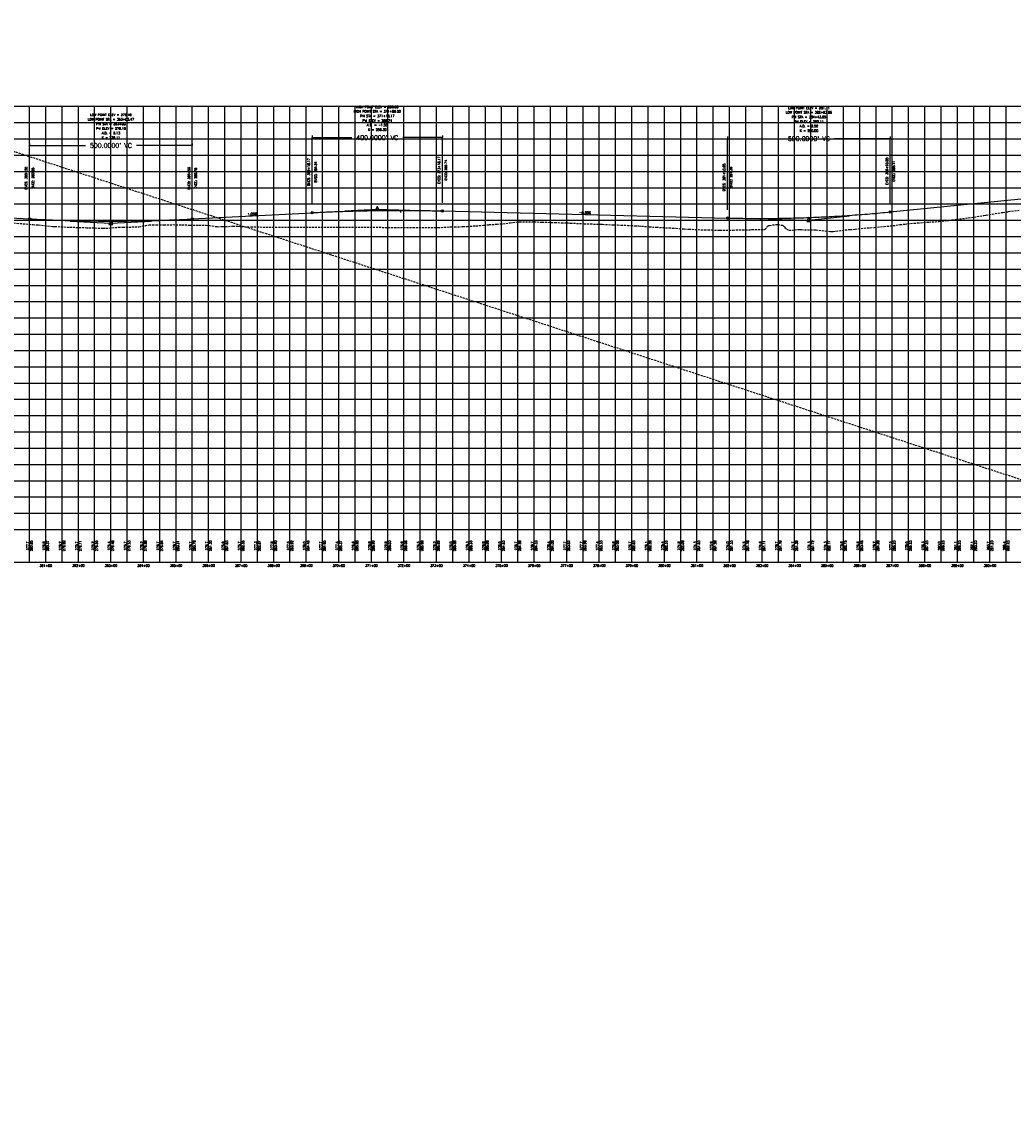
# Model space of a CAD drawing. Extents: x 114466 to 237039, y 16086 to 93345.
# Tile 43 of 81: x 173402 to 176449, y 41393 to 44713. Entities that reach past the tile are written whole.
import ezdxf
from ezdxf.enums import TextEntityAlignment as Align

# ---------------------------------------------------------------- set-up
doc = ezdxf.new("R2010")
doc.units = 0
doc.header["$LTSCALE"] = 50
doc.header["$MEASUREMENT"] = 0
doc.linetypes.add('HIDDEN_050%', pattern=[0.1875, 0.125, -0.0625])
doc.layers.get('0').update_dxf_attribs({"color": 1})
doc.layers.add('_CAB-PROF-TXT', color=31, linetype='HIDDEN_050%', plot=False)
for name, color, linetype in [('STERLING-02-PBASE', 101, 'Continuous'), ('STERLING-02-PEGCT', 101, 'Continuous'), ('STERLING-02-PFGC', 4, 'Continuous'), ('STERLING-02-PFGCT', 3, 'Continuous'), ('STERLING-02-PGRID', 251, 'Continuous')]:
    doc.layers.add(name, color=color, linetype=linetype)
doc.styles.add('L140', font='ROMANSM.shx', dxfattribs={"height": 14})
doc.dimstyles.get("Standard").update_dxf_attribs({"dimtxt": 0.18, "dimasz": 0.18, "dimexe": 0.18, "dimexo": 0.0625, "dimgap": 0.09, "dimtad": 0, "dimtih": 1, "dimtoh": 1, "dimdec": 4, "dimzin": 0, "dimdsep": 46, "dimtxsty": 'Standard', "dimcen": 0.09, "dimadec": 0, "dimazin": 0, "dimtfac": 1, "dimtdec": 4, "dimtofl": 0, "dimtmove": 0, "dimatfit": 3, "dimfxl": 1, "dimtolj": 1, "dimtzin": 0, "dimarcsym": 0})

# ---------------------------------------------------------------- blocks, each defined once
blk = doc.blocks.new('pvi2')
for p, q in [((0, 0.1), (-0.075, -0.05)), ((0.075, -0.05), (0, 0.1)), ((-0.075, -0.05), (0.075, -0.05))]:
    blk.add_line(p, q)
blk.add_circle((0, 0), 0.0125)
at = {"flags": 1}
for tag, p in [('K', (0, -0.005)), ('LENGTH', (0, -0.033))]:
    blk.add_attdef(tag, text='', height=0.01, dxfattribs=at).set_placement(p, align=Align.CENTER)
blk = doc.blocks.new('*D50')
at = {"layer": 'Defpoints', "color": 0}
for p in [(173426.8, 44331.9), (173926.8, 44331.9), (173926.8, 44331.9)]:
    blk.add_point(p, dxfattribs=at)
at = {"layer": 'STERLING-02-PFGCT', "color": 0, "lineweight": -2}
for p, q in [((173426.8, 44338.1), (173426.8, 44332.6)), ((173427.5, 44331.9), (173598.5, 44331.9)), ((173926.1, 44331.9), (173755.2, 44331.9)), ((173926.8, 44338.1), (173926.8, 44332.6))]:
    blk.add_line(p, q, dxfattribs=at)
at = {"layer": 'STERLING-02-PFGCT', "color": 0}
for points in [[(173427.5, 44332), (173427.5, 44331.8), (173426.8, 44331.9)], [(173926.1, 44332), (173926.1, 44331.8), (173926.8, 44331.9)]]:
    blk.add_solid(points, dxfattribs=at)
at = {"layer": 'STERLING-02-PFGCT', "color": 0, "insert": (173676.8, 44331.9), "char_height": 14, "attachment_point": 5, "style": 'L140'}
blk.add_mtext("\\A1;500.0000' VC", dxfattribs=at)
blk = doc.blocks.new('*D51')
at = {"layer": 'Defpoints', "color": 0}
for p in [(174295, 44356.3), (174695, 44356.3), (174695, 44356.3)]:
    blk.add_point(p, dxfattribs=at)
at = {"layer": 'STERLING-02-PFGCT', "color": 0, "lineweight": -2}
for p, q in [((174295, 44362.5), (174295, 44357)), ((174295.7, 44356.3), (174416.6, 44356.3)), ((174694.3, 44356.3), (174573.3, 44356.3)), ((174695, 44362.5), (174695, 44357))]:
    blk.add_line(p, q, dxfattribs=at)
at = {"layer": 'STERLING-02-PFGCT', "color": 0}
for points in [[(174295.7, 44356.4), (174295.7, 44356.2), (174295, 44356.3)], [(174694.3, 44356.4), (174694.3, 44356.2), (174695, 44356.3)]]:
    blk.add_solid(points, dxfattribs=at)
at = {"layer": 'STERLING-02-PFGCT', "color": 0, "insert": (174495, 44356.3), "char_height": 14, "attachment_point": 5, "style": 'L140'}
blk.add_mtext("\\A1;400.0000' VC", dxfattribs=at)
blk = doc.blocks.new('*D52')
at = {"layer": 'Defpoints', "color": 0}
for p in [(175570.7, 44353.1), (176070.7, 44353.1), (176070.7, 44353.1)]:
    blk.add_point(p, dxfattribs=at)
at = {"layer": 'STERLING-02-PFGCT', "color": 0, "lineweight": -2}
for p, q in [((175570.7, 44359.4), (175570.7, 44353.9)), ((175571.4, 44353.1), (175742.3, 44353.1)), ((176070, 44353.1), (175899, 44353.1)), ((176070.7, 44359.4), (176070.7, 44353.9))]:
    blk.add_line(p, q, dxfattribs=at)
at = {"layer": 'STERLING-02-PFGCT', "color": 0}
for points in [[(175571.4, 44353.3), (175571.4, 44353), (175570.7, 44353.1)], [(176070, 44353.3), (176070, 44353), (176070.7, 44353.1)]]:
    blk.add_solid(points, dxfattribs=at)
at = {"layer": 'STERLING-02-PFGCT', "color": 0, "insert": (175820.7, 44353.1), "char_height": 14, "attachment_point": 5, "style": 'L140'}
blk.add_mtext("\\A1;500.0000' VC", dxfattribs=at)

msp = doc.modelspace()

# ---------------------------------------------------------------- linework, layer by layer
at = {"layer": '_CAB-PROF-TXT'}
for points in [[(140642.38497, 54975.4403), (182346.53346, 41393.3333)], [(173340.49542, 44097.26705), (173436.78885, 44089.36731), (173452.67257, 44088.31766), (173454.07589, 44088.26729), (173498.59018, 44083.69456), (173504.88579, 44083.28151), (173550.07697, 44081.35728), (173559.78247, 44081.03405), (173602.12531, 44079.66059), (173609.51466, 44079.38161), (173652.97446, 44078.16021), (173660.74824, 44077.97471), (173700.08826, 44081.1043), (173712.82119, 44080.95921), (173750.22622, 44082.23707), (173762.34708, 44082.45662), (173794.52624, 44088.48365), (173816.01944, 44088.39215), (173839.02653, 44088.05633), (173867.17234, 44089.10574), (173894.71903, 44088.25555), (173919.96147, 44087.81111), (173947.1159, 44087.77507), (173969.30957, 44087.75773), (174004.22668, 44082.80215), (174018.85071, 44082.94124), (174050.74834, 44084.14219), (174067.5815, 44083.9291), (174106.62662, 44081.92288), (174681.56474, 44080.3201), (174717.27393, 44081.89948), (174722.1048, 44082.13848), (174755.76009, 44082.9537), (174755.76628, 44082.9537), (174757.15989, 44083.01651), (174770.94732, 44083.72714), (174797.40031, 44085.41981), (174821.6551, 44087.28342), (174838.64453, 44089.01653), (174863.46493, 44090.59059), (174863.47113, 44090.59059), (174872.61191, 44091.34588), (174880.43254, 44091.78203), (174903.43235, 44094.78245), (174911.62189, 44095.83116), (174926.17145, 44097.43057), (174929.59507, 44097.78574), (174931.19575, 44097.90684), (174971.16978, 44097.81839), (174971.17597, 44097.81839), (174976.26316, 44097.7637), (175000.15142, 44096.82315), (175028.15572, 44095.95099), (175041.45525, 44095.59099), (175078.53778, 44094.33715), (175078.87462, 44094.3258), (175078.88081, 44094.3258), (175080.97974, 44094.2337), (175088.02695, 44093.90952), (175130.05392, 44091.9769), (175149.4541, 44091.29239), (175180.79835, 44090.28523), (175186.57947, 44090.08998), (175186.58566, 44090.08998), (175221.46909, 44088.53783), (175233.09939, 44088.04681), (175263.20837, 44086.8704), (175273.29308, 44086.31295), (175286.39905, 44085.61772), (175294.28431, 44085.31558), (175294.2905, 44085.31558), (175298.52243, 44085.08355), (175306.67172, 44084.47467), (175329.8554, 44082.76167), (175337.72995, 44081.9143), (175352.25076, 44081.24706), (175390.25754, 44079.13519), (175401.98915, 44078.63), (175401.99534, 44078.63), (175412.82541, 44077.93406), (175438.61578, 44075.81436), (175452.69076, 44075.16365), (175489.34349, 44073.3443), (175499.4712, 44073.19992), (175509.694, 44073.03684), (175509.70019, 44073.03684), (175521.1637, 44072.70652), (175540.26049, 44072.13262), (175546.64045, 44072.15288), (175587.71089, 44072.49708), (175597.36355, 44072.77813), (175639.20026, 44073.42743), (175646.33154, 44073.93055), (175683.64227, 44073.82407), (175685.78675, 44074.64311), (175692.44971, 44081.06957), (175693.71804, 44084.68716), (175696.30798, 44085.94083), (175696.90379, 44086.80623), (175699.48232, 44086.85623), (175718.27722, 44089.4013), (175724.89807, 44089.00185), (175741.86772, 44086.99561), (175742.471, 44085.60705), (175745.64005, 44082.89589), (175747.06355, 44080.29523), (175752.85931, 44074.87447), (175755.00893, 44074.03425), (175759.83547, 44071.70892), (175787.00787, 44074.31391), (175792.34989, 44073.88759), (175797.56624, 44073.70641), (175839.32587, 44072.82447), (175843.13135, 44073.03104), (175886.70085, 44067.98479), (175890.87704, 44068.02768), (175894.95667, 44068.19389), (175903.39157, 44068.933), (175903.39787, 44068.933), (175932.3931, 44072.94708), (175945.81974, 44073.97524), (175962.33211, 44075.15927), (176000.68743, 44079.39052), (176009.2232, 44079.6423), (176009.2295, 44079.6423), (176022.11414, 44080.52982), (176051.74051, 44083.50242), (176051.76929, 44083.49715), (176079.3946, 44085.93742), (176100.80039, 44089.1002), (176115.05482, 44091.03637), (176115.06112, 44091.03637), (176123.6514, 44092.46823), (176153.8308, 44094.37587), (176188.59287, 44097.17157), (176208.8407, 44097.81477), (176220.88645, 44098.84227), (176220.89275, 44098.84227), (176244.57931, 44101.49973), (176260.87824, 44103.59791), (176273.64521, 44105.52368), (176310.31571, 44109.83364), (176326.71808, 44112.16275), (176326.72438, 44112.16275), (176357.73751, 44117.26052), (176365.21615, 44118.38503), (176415.58038, 44126.71181), (176416.38016, 44126.81345), (176432.54971, 44128.91353), (176432.55601, 44128.91353), (176433.97557, 44129.13748), (176466.61432, 44133.52067)]]:
    msp.add_lwpolyline(points, dxfattribs=at)
at = {"layer": 'STERLING-02-PBASE'}
for p, q in [((137707.49632, 43152.61298), (194964.92056, 43152.61298)), ((173426.81245, 43052.61298), (173426.81245, 43152.61298)), ((173476.81245, 43052.61298), (173476.81245, 43152.61298)), ((173526.81245, 43052.61298), (173526.81245, 43152.61298)), ((173576.81245, 43052.61298), (173576.81245, 43152.61298)), ((173626.81245, 43052.61298), (173626.81245, 43152.61298)), ((173676.81245, 43052.61298), (173676.81245, 43152.61298)), ((173726.81245, 43052.61298), (173726.81245, 43152.61298)), ((173776.81245, 43052.61298), (173776.81245, 43152.61298)), ((173826.81245, 43052.61298), (173826.81245, 43152.61298)), ((173876.81245, 43052.61298), (173876.81245, 43152.61298)), ((173926.81245, 43052.61298), (173926.81245, 43152.61298)), ((173976.81245, 43052.61298), (173976.81245, 43152.61298)), ((174026.81245, 43052.61298), (174026.81245, 43152.61298)), ((174076.81245, 43052.61298), (174076.81245, 43152.61298)), ((174126.81245, 43052.61298), (174126.81245, 43152.61298)), ((174176.81245, 43052.61298), (174176.81245, 43152.61298)), ((174226.81245, 43052.61298), (174226.81245, 43152.61298)), ((174276.81245, 43052.61298), (174276.81245, 43152.61298)), ((174326.81245, 43052.61298), (174326.81245, 43152.61298)), ((174376.81245, 43052.61298), (174376.81245, 43152.61298)), ((174426.81245, 43052.61298), (174426.81245, 43152.61298)), ((174476.81245, 43052.61298), (174476.81245, 43152.61298)), ((174526.81245, 43052.61298), (174526.81245, 43152.61298)), ((174576.81245, 43052.61298), (174576.81245, 43152.61298)), ((174626.81245, 43052.61298), (174626.81245, 43152.61298)), ((174676.81245, 43052.61298), (174676.81245, 43152.61298)), ((174726.81245, 43052.61298), (174726.81245, 43152.61298)), ((174776.81245, 43052.61298), (174776.81245, 43152.61298)), ((174826.81245, 43052.61298), (174826.81245, 43152.61298)), ((174876.81245, 43052.61298), (174876.81245, 43152.61298)), ((174926.81245, 43052.61298), (174926.81245, 43152.61298)), ((174976.81245, 43052.61298), (174976.81245, 43152.61298)), ((175026.81245, 43052.61298), (175026.81245, 43152.61298)), ((175076.81245, 43052.61298), (175076.81245, 43152.61298)), ((175126.81245, 43052.61298), (175126.81245, 43152.61298)), ((175176.81245, 43052.61298), (175176.81245, 43152.61298)), ((175226.81245, 43052.61298), (175226.81245, 43152.61298)), ((175276.81245, 43052.61298), (175276.81245, 43152.61298)), ((175326.81245, 43052.61298), (175326.81245, 43152.61298)), ((175376.81245, 43052.61298), (175376.81245, 43152.61298)), ((175426.81245, 43052.61298), (175426.81245, 43152.61298)), ((175476.81245, 43052.61298), (175476.81245, 43152.61298)), ((175526.81245, 43052.61298), (175526.81245, 43152.61298)), ((175576.81245, 43052.61298), (175576.81245, 43152.61298)), ((175626.81245, 43052.61298), (175626.81245, 43152.61298)), ((175676.81245, 43052.61298), (175676.81245, 43152.61298)), ((175726.81245, 43052.61298), (175726.81245, 43152.61298)), ((175776.81245, 43052.61298), (175776.81245, 43152.61298)), ((175826.81245, 43052.61298), (175826.81245, 43152.61298)), ((175876.81245, 43052.61298), (175876.81245, 43152.61298)), ((175926.81245, 43052.61298), (175926.81245, 43152.61298)), ((175976.81245, 43052.61298), (175976.81245, 43152.61298)), ((176026.81245, 43052.61298), (176026.81245, 43152.61298)), ((176076.81245, 43052.61298), (176076.81245, 43152.61298)), ((176126.81245, 43052.61298), (176126.81245, 43152.61298)), ((176176.81245, 43052.61298), (176176.81245, 43152.61298)), ((176226.81245, 43052.61298), (176226.81245, 43152.61298)), ((176276.81245, 43052.61298), (176276.81245, 43152.61298)), ((176326.81245, 43052.61298), (176326.81245, 43152.61298)), ((176376.81245, 43052.61298), (176376.81245, 43152.61298)), ((176426.81245, 43052.61298), (176426.81245, 43152.61298)), ((137707.49632, 43052.61298), (194964.92056, 43052.61298))]:
    msp.add_line(p, q, dxfattribs=at)
at = {"layer": 'STERLING-02-PFGC'}
for p, q in [((176070.66276, 44128.14801), (177055.40469, 44226.6222)), ((173076.81245, 44125.7372), (173426.81245, 44106.87044)), ((173926.81245, 44106.50144), (174294.9824, 44125.80422)), ((174394.9824, 44131.04712), (174494.9824, 44136.29002)), ((174494.9824, 44136.29002), (174594.9824, 44133.79002)), ((174694.9824, 44131.29002), (175570.66276, 44109.39801)), ((175820.66276, 44103.14801), (175945.66276, 44115.64801)), ((173551.81245, 44100.13232), (173676.81245, 44093.39419)), ((173676.81245, 44093.39419), (173801.81245, 44099.94781)), ((175695.66276, 44106.27301), (175820.66276, 44103.14801))]:
    msp.add_line(p, q, dxfattribs=at)
for points in [[(174294.9824, 44125.80422), (174301.2324, 44126.12812), (174307.4824, 44126.44446), (174313.7324, 44126.75324), (174319.9824, 44127.05445), (174326.2324, 44127.34811), (174332.4824, 44127.6342), (174338.7324, 44127.91273), (174344.9824, 44128.1837), (174351.2324, 44128.44711), (174357.4824, 44128.70296), (174363.7324, 44128.95125), (174369.9824, 44129.19197), (174376.2324, 44129.42513), (174382.4824, 44129.65074), (174388.7324, 44129.86878), (174394.9824, 44130.07926), (174401.2324, 44130.28217), (174407.4824, 44130.47753), (174413.7324, 44130.66533), (174419.9824, 44130.84556), (174426.2324, 44131.01823), (174432.4824, 44131.18334), (174438.7324, 44131.34089), (174444.9824, 44131.49088), (174451.2324, 44131.6333), (174457.4824, 44131.76817), (174463.7324, 44131.89547), (174469.9824, 44132.01522), (174476.2324, 44132.1274), (174482.4824, 44132.23201), (174488.7324, 44132.32907), (174494.9824, 44132.41857), (174501.2324, 44132.5005), (174507.4824, 44132.57488), (174513.7324, 44132.64169), (174519.9824, 44132.70094), (174526.2324, 44132.75263), (174532.4824, 44132.79676), (174538.7324, 44132.83332), (174544.9824, 44132.86233), (174551.2324, 44132.88377), (174557.4824, 44132.89765), (174563.7324, 44132.90397), (174569.9824, 44132.90273), (174576.2324, 44132.89393), (174582.4824, 44132.87757), (174588.7324, 44132.85364), (174594.9824, 44132.82216), (174601.2324, 44132.78311), (174607.4824, 44132.7365), (174613.7324, 44132.68233), (174619.9824, 44132.6206), (174626.2324, 44132.5513), (174632.4824, 44132.47445), (174638.7324, 44132.39003), (174644.9824, 44132.29805), (174651.2324, 44132.19851), (174657.4824, 44132.09141), (174663.7324, 44131.97675), (174669.9824, 44131.85453), (174676.2324, 44131.72474), (174682.4824, 44131.5874), (174688.7324, 44131.44249), (174694.9824, 44131.29002)], [(175570.66276, 44109.39801), (175578.47526, 44109.21033), (175586.28776, 44109.0379), (175594.10026, 44108.88074), (175601.91276, 44108.73883), (175609.72526, 44108.61218), (175617.53776, 44108.50079), (175625.35026, 44108.40466), (175633.16276, 44108.32379), (175640.97526, 44108.25818), (175648.78776, 44108.20782), (175656.60026, 44108.17273), (175664.41276, 44108.15289), (175672.22526, 44108.14832), (175680.03776, 44108.159), (175687.85026, 44108.18494), (175695.66276, 44108.22613), (175703.47526, 44108.28259), (175711.28776, 44108.35431), (175719.10026, 44108.44128), (175726.91276, 44108.54352), (175734.72526, 44108.66101), (175742.53776, 44108.79376), (175750.35026, 44108.94177), (175758.16276, 44109.10504), (175765.97526, 44109.28357), (175773.78776, 44109.47736), (175781.60026, 44109.6864), (175789.41276, 44109.91071), (175797.22526, 44110.15027), (175805.03776, 44110.40509), (175812.85026, 44110.67517), (175820.66276, 44110.96051), (175828.47526, 44111.26111), (175836.28776, 44111.57696), (175844.10026, 44111.90808), (175851.91276, 44112.25446), (175859.72526, 44112.61609), (175867.53776, 44112.99298), (175875.35026, 44113.38513), (175883.16276, 44113.79254), (175890.97526, 44114.21521), (175898.78776, 44114.65314), (175906.60026, 44115.10632), (175914.41276, 44115.57477), (175922.22526, 44116.05847), (175930.03776, 44116.55743), (175937.85026, 44117.07165), (175945.66276, 44117.60113), (175953.47526, 44118.14587), (175961.28776, 44118.70587), (175969.10026, 44119.28113), (175976.91276, 44119.87164), (175984.72526, 44120.47742), (175992.53776, 44121.09845), (176000.35026, 44121.73474), (176008.16276, 44122.38629), (176015.97526, 44123.0531), (176023.78776, 44123.73517), (176031.60026, 44124.43249), (176039.41276, 44125.14508), (176047.22526, 44125.87292), (176055.03776, 44126.61603), (176062.85026, 44127.37439), (176070.66276, 44128.14801)], [(173426.81245, 44106.87044), (173434.62495, 44106.4558), (173442.43745, 44106.05414), (173450.24995, 44105.66545), (173458.06245, 44105.28975), (173465.87495, 44104.92703), (173473.68745, 44104.57729), (173481.49995, 44104.24053), (173489.31245, 44103.91675), (173497.12495, 44103.60595), (173504.93745, 44103.30812), (173512.74995, 44103.02328), (173520.56245, 44102.75142), (173528.37495, 44102.49254), (173536.18745, 44102.24664), (173543.99995, 44102.01372), (173551.81245, 44101.79378), (173559.62495, 44101.58682), (173567.43745, 44101.39285), (173575.24995, 44101.21185), (173583.06245, 44101.04383), (173590.87495, 44100.88879), (173598.68745, 44100.74673), (173606.49995, 44100.61765), (173614.31245, 44100.50156), (173622.12495, 44100.39844), (173629.93745, 44100.3083), (173637.74995, 44100.23115), (173645.56245, 44100.16697), (173653.37495, 44100.11577), (173661.18745, 44100.07756), (173668.99995, 44100.05232), (173676.81245, 44100.04006), (173684.62495, 44100.04079), (173692.43745, 44100.05449), (173700.24995, 44100.08118), (173708.06245, 44100.12084), (173715.87495, 44100.17349), (173723.68745, 44100.23911), (173731.49995, 44100.31772), (173739.31245, 44100.40931), (173747.12495, 44100.51387), (173754.93745, 44100.63142), (173762.74995, 44100.76194), (173770.56245, 44100.90545), (173778.37495, 44101.06194), (173786.18745, 44101.23141), (173793.99995, 44101.41385), (173801.81245, 44101.60928), (173809.62495, 44101.81769), (173817.43745, 44102.03908), (173825.24995, 44102.27345), (173833.06245, 44102.5208), (173840.87495, 44102.78112), (173848.68745, 44103.05443), (173856.49995, 44103.34072), (173864.31245, 44103.63999), (173872.12495, 44103.95224), (173879.93745, 44104.27747), (173887.74995, 44104.61568), (173895.56245, 44104.96687), (173903.37495, 44105.33104), (173911.18745, 44105.70819), (173918.99995, 44106.09833), (173926.81245, 44106.50144)]]:
    msp.add_lwpolyline(points, dxfattribs=at)
at = {"layer": 'STERLING-02-PFGCT'}
for p, q in [((174294.9824, 44150.80422), (174294.9824, 44356.29002)), ((174694.9824, 44156.29002), (174694.9824, 44356.29002)), ((175570.66276, 44134.39801), (175570.66276, 44353.14801)), ((176070.66276, 44153.14801), (176070.66276, 44353.14801)), ((173426.81245, 44131.87044), (173426.81245, 44331.87044)), ((173926.81245, 44131.50144), (173926.81245, 44331.87044)), ((174565.83182, 44132.9044), (174565.83182, 44125.9044)), ((173680.28269, 44100.03878), (173680.28269, 44093.03878)), ((175670.66276, 44108.14801), (175670.66276, 44101.14801))]:
    msp.add_line(p, q, dxfattribs=at)
for centre in [(174294.9824, 44125.80422), (174694.9824, 44131.29002), (176070.66276, 44128.14801), (173426.81245, 44106.87044), (173926.81245, 44106.50144), (175570.66276, 44109.39801)]:
    msp.add_circle(centre, 3.5, dxfattribs=at)
at = {"layer": 'STERLING-02-PGRID'}
for p, q in [((137707.49632, 44452.61298), (194964.92056, 44452.61298)), ((173426.81245, 43152.61298), (173426.81245, 44452.61298)), ((173476.81245, 43152.61298), (173476.81245, 44452.61298)), ((173526.81245, 43152.61298), (173526.81245, 44452.61298)), ((173576.81245, 43152.61298), (173576.81245, 44452.61298)), ((173626.81245, 43152.61298), (173626.81245, 44452.61298)), ((173676.81245, 43152.61298), (173676.81245, 44452.61298)), ((173726.81245, 43152.61298), (173726.81245, 44452.61298)), ((173776.81245, 43152.61298), (173776.81245, 44452.61298)), ((173826.81245, 43152.61298), (173826.81245, 44452.61298)), ((173876.81245, 43152.61298), (173876.81245, 44452.61298)), ((173926.81245, 43152.61298), (173926.81245, 44452.61298)), ((173976.81245, 43152.61298), (173976.81245, 44452.61298)), ((174026.81245, 43152.61298), (174026.81245, 44452.61298)), ((174076.81245, 43152.61298), (174076.81245, 44452.61298)), ((174126.81245, 43152.61298), (174126.81245, 44452.61298)), ((174176.81245, 43152.61298), (174176.81245, 44452.61298)), ((174226.81245, 43152.61298), (174226.81245, 44452.61298)), ((174276.81245, 43152.61298), (174276.81245, 44452.61298)), ((174326.81245, 43152.61298), (174326.81245, 44452.61298)), ((174376.81245, 43152.61298), (174376.81245, 44452.61298)), ((174426.81245, 43152.61298), (174426.81245, 44452.61298)), ((174476.81245, 43152.61298), (174476.81245, 44452.61298)), ((174526.81245, 43152.61298), (174526.81245, 44452.61298)), ((174576.81245, 43152.61298), (174576.81245, 44452.61298)), ((174626.81245, 43152.61298), (174626.81245, 44452.61298)), ((174676.81245, 43152.61298), (174676.81245, 44452.61298)), ((174726.81245, 43152.61298), (174726.81245, 44452.61298)), ((174776.81245, 43152.61298), (174776.81245, 44452.61298)), ((174826.81245, 43152.61298), (174826.81245, 44452.61298)), ((174876.81245, 43152.61298), (174876.81245, 44452.61298)), ((174926.81245, 43152.61298), (174926.81245, 44452.61298)), ((174976.81245, 43152.61298), (174976.81245, 44452.61298)), ((175026.81245, 43152.61298), (175026.81245, 44452.61298)), ((175076.81245, 43152.61298), (175076.81245, 44452.61298)), ((175126.81245, 43152.61298), (175126.81245, 44452.61298)), ((175176.81245, 43152.61298), (175176.81245, 44452.61298)), ((175226.81245, 43152.61298), (175226.81245, 44452.61298)), ((175276.81245, 43152.61298), (175276.81245, 44452.61298)), ((175326.81245, 43152.61298), (175326.81245, 44452.61298)), ((175376.81245, 43152.61298), (175376.81245, 44452.61298)), ((175426.81245, 43152.61298), (175426.81245, 44452.61298)), ((175476.81245, 43152.61298), (175476.81245, 44452.61298)), ((175526.81245, 43152.61298), (175526.81245, 44452.61298)), ((175576.81245, 43152.61298), (175576.81245, 44452.61298)), ((175626.81245, 43152.61298), (175626.81245, 44452.61298)), ((175676.81245, 43152.61298), (175676.81245, 44452.61298)), ((175726.81245, 43152.61298), (175726.81245, 44452.61298)), ((175776.81245, 43152.61298), (175776.81245, 44452.61298)), ((175826.81245, 43152.61298), (175826.81245, 44452.61298)), ((175876.81245, 43152.61298), (175876.81245, 44452.61298)), ((175926.81245, 43152.61298), (175926.81245, 44452.61298)), ((175976.81245, 43152.61298), (175976.81245, 44452.61298)), ((176026.81245, 43152.61298), (176026.81245, 44452.61298)), ((176076.81245, 43152.61298), (176076.81245, 44452.61298)), ((176126.81245, 43152.61298), (176126.81245, 44452.61298)), ((176176.81245, 43152.61298), (176176.81245, 44452.61298)), ((176226.81245, 43152.61298), (176226.81245, 44452.61298)), ((176276.81245, 43152.61298), (176276.81245, 44452.61298)), ((176326.81245, 43152.61298), (176326.81245, 44452.61298)), ((176376.81245, 43152.61298), (176376.81245, 44452.61298)), ((176426.81245, 43152.61298), (176426.81245, 44452.61298)), ((137707.49632, 44402.61298), (194964.92056, 44402.61298)), ((137707.49632, 44352.61298), (194964.92056, 44352.61298)), ((137707.49632, 44302.61298), (194964.92056, 44302.61298)), ((137707.49632, 44252.61298), (194964.92056, 44252.61298)), ((137707.49632, 44202.61298), (194964.92056, 44202.61298)), ((137707.49632, 44152.61298), (194964.92056, 44152.61298)), ((137707.49632, 44102.61298), (194964.92056, 44102.61298)), ((137707.49632, 44052.61298), (194964.92056, 44052.61298)), ((137707.49632, 44002.61298), (194964.92056, 44002.61298)), ((137707.49632, 43952.61298), (194964.92056, 43952.61298)), ((137707.49632, 43902.61298), (194964.92056, 43902.61298)), ((137707.49632, 43852.61298), (194964.92056, 43852.61298)), ((137707.49632, 43802.61298), (194964.92056, 43802.61298)), ((137707.49632, 43752.61298), (194964.92056, 43752.61298)), ((137707.49632, 43702.61298), (194964.92056, 43702.61298)), ((137707.49632, 43652.61298), (194964.92056, 43652.61298)), ((137707.49632, 43602.61298), (194964.92056, 43602.61298)), ((137707.49632, 43552.61298), (194964.92056, 43552.61298)), ((137707.49632, 43502.61298), (194964.92056, 43502.61298)), ((137707.49632, 43452.61298), (194964.92056, 43452.61298)), ((137707.49632, 43402.61298), (194964.92056, 43402.61298)), ((137707.49632, 43352.61298), (194964.92056, 43352.61298)), ((137707.49632, 43302.61298), (194964.92056, 43302.61298)), ((137707.49632, 43252.61298), (194964.92056, 43252.61298)), ((137707.49632, 43202.61298), (194964.92056, 43202.61298))]:
    msp.add_line(p, q, dxfattribs=at)

# ---------------------------------------------------------------- block references
at = {"layer": 'STERLING-02-PFGC', "xscale": 84.03361344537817, "yscale": 84.03361344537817, "zscale": 84.03361344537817}
for p in [(174494.9824, 44136.29002), (173676.81245, 44093.39419), (175820.66276, 44103.14801)]:
    msp.add_blockref('pvi2', p, dxfattribs=at)

# ---------------------------------------------------------------- texts
at = {"layer": 'STERLING-02-PEGCT', "style": 'L140'}
for s, p in [('277.7', (173426.81245, 43102.61298)), ('276.8', (173476.81245, 43102.61298)), ('276.2', (173526.81245, 43102.61298)), ('275.7', (173576.81245, 43102.61298)), ('275.2', (173626.81245, 43102.61298)), ('275.4', (173676.81245, 43102.61298)), ('275.7', (173726.81245, 43102.61298)), ('276.2', (173776.81245, 43102.61298)), ('276.7', (173826.81245, 43102.61298)), ('276.7', (173876.81245, 43102.61298)), ('276.7', (173926.81245, 43102.61298)), ('276.7', (173976.81245, 43102.61298)), ('275.9', (174026.81245, 43102.61298)), ('275.7', (174076.81245, 43102.61298)), ('277.3', (174126.81245, 43102.61298)), ('277.8', (174176.81245, 43102.61298)), ('277.5', (174226.81245, 43102.61298)), ('278.0', (174276.81245, 43102.61298)), ('277.7', (174326.81245, 43102.61298)), ('277.4', (174376.81245, 43102.61298)), ('276.6', (174426.81245, 43102.61298)), ('276.8', (174476.81245, 43102.61298)), ('276.8', (174526.81245, 43102.61298)), ('276.8', (174576.81245, 43102.61298)), ('276.5', (174626.81245, 43102.61298)), ('276.2', (174676.81245, 43102.61298)), ('276.0', (174726.81245, 43102.61298)), ('276.3', (174776.81245, 43102.61298)), ('276.9', (174826.81245, 43102.61298)), ('278.0', (174876.81245, 43102.61298)), ('278.7', (174926.81245, 43102.61298)), ('278.7', (174976.81245, 43102.61298)), ('278.4', (175026.81245, 43102.61298)), ('277.7', (175076.81245, 43102.61298)), ('277.7', (175126.81245, 43102.61298)), ('277.4', (175176.81245, 43102.61298)), ('276.8', (175226.81245, 43102.61298)), ('276.7', (175276.81245, 43102.61298)), ('276.1', (175326.81245, 43102.61298)), ('275.4', (175376.81245, 43102.61298)), ('274.8', (175426.81245, 43102.61298)), ('274.3', (175476.81245, 43102.61298)), ('273.9', (175526.81245, 43102.61298)), ('274.0', (175576.81245, 43102.61298)), ('274.5', (175626.81245, 43102.61298)), ('274.6', (175676.81245, 43102.61298)), ('276.7', (175726.81245, 43102.61298)), ('274.7', (175776.81245, 43102.61298)), ('274.3', (175826.81245, 43102.61298)), ('274.3', (175876.81245, 43102.61298)), ('273.6', (175926.81245, 43102.61298)), ('275.6', (175976.81245, 43102.61298)), ('276.2', (176026.81245, 43102.61298)), ('277.5', (176076.81245, 43102.61298)), ('278.0', (176126.81245, 43102.61298)), ('278.3', (176176.81245, 43102.61298)), ('280.0', (176226.81245, 43102.61298)), ('281.1', (176276.81245, 43102.61298)), ('282.1', (176326.81245, 43102.61298)), ('283.7', (176376.81245, 43102.61298)), ('285.4', (176426.81245, 43102.61298))]:
    msp.add_text(s, height=7, rotation=90, dxfattribs=at).set_placement(p, align=Align.BOTTOM_CENTER)
for s, p in [('361+00', (173476.81245, 43042.11298)), ('362+00', (173576.81245, 43042.11298)), ('363+00', (173676.81245, 43042.11298)), ('364+00', (173776.81245, 43042.11298)), ('365+00', (173876.81245, 43042.11298)), ('366+00', (173976.81245, 43042.11298)), ('367+00', (174076.81245, 43042.11298)), ('368+00', (174176.81245, 43042.11298)), ('369+00', (174276.81245, 43042.11298)), ('370+00', (174376.81245, 43042.11298)), ('371+00', (174476.81245, 43042.11298)), ('372+00', (174576.81245, 43042.11298)), ('373+00', (174676.81245, 43042.11298)), ('374+00', (174776.81245, 43042.11298)), ('375+00', (174876.81245, 43042.11298)), ('376+00', (174976.81245, 43042.11298)), ('377+00', (175076.81245, 43042.11298)), ('378+00', (175176.81245, 43042.11298)), ('379+00', (175276.81245, 43042.11298)), ('380+00', (175376.81245, 43042.11298)), ('381+00', (175476.81245, 43042.11298)), ('382+00', (175576.81245, 43042.11298)), ('383+00', (175676.81245, 43042.11298)), ('384+00', (175776.81245, 43042.11298)), ('385+00', (175876.81245, 43042.11298)), ('386+00', (175976.81245, 43042.11298)), ('387+00', (176076.81245, 43042.11298)), ('388+00', (176176.81245, 43042.11298)), ('389+00', (176276.81245, 43042.11298)), ('390+00', (176376.81245, 43042.11298))]:
    msp.add_text(s, height=7, dxfattribs=at).set_placement(p, align=Align.MIDDLE_CENTER)
at = {"layer": 'STERLING-02-PFGCT', "style": 'L140'}
for s, p in [('HIGH POINT ELEV = 286.06', (174494.9824, 44447.29002)), ('LOW POINT ELEV = 281.11', (175820.66276, 44444.14801)), ('LOW POINT STA = 363+03.47', (173676.81245, 44408.87044)), ('LOW POINT ELEV = 279.49', (173676.81245, 44422.87044)), ('HIGH POINT STA = 371+89.02', (174494.9824, 44433.29002)), ('PVI STA = 371+18.17', (174494.9824, 44419.29002)), ('PVI ELEV = 286.74', (174494.9824, 44405.29002)), ('LOW POINT STA = 382+93.85', (175820.66276, 44430.14801)), ('PVI STA = 384+43.85', (175820.66276, 44416.14801)), ('PVI ELEV = 278.16', (173676.81245, 44380.87044)), ('PVI STA = 363+00', (173676.81245, 44394.87044)), ('A.D. = -1.55', (174494.9824, 44391.29002)), ('K = 258.30', (174494.9824, 44377.29002)), ('PVI ELEV = 280.11', (175820.66276, 44402.14801)), ('A.D. = 2.50', (175820.66276, 44388.14801)), ('K = 200.00', (175820.66276, 44374.14801)), ('A.D. = 2.13', (173676.81245, 44366.87044)), ('K = 235.11', (173676.81245, 44352.87044))]:
    msp.add_text(s, height=7, dxfattribs=at).set_placement(p, align=Align.CENTER)
for s, p in [('BVCS: 369+18.17', (174287.9824, 44250.80422)), ('EVCS: 373+18.17', (174687.9824, 44256.29002)), ('EVCS: 386+93.85', (176063.66276, 44253.14801)), ('BVCS: 360+50', (173419.81245, 44231.87044)), ('EVCS: 365+50', (173919.81245, 44231.50144)), ('BVCS: 381+93.85', (175563.66276, 44234.39801))]:
    msp.add_text(s, height=7, rotation=90, dxfattribs=at).set_placement(p, align=Align.CENTER)
for s, p in [('BVCE: 284.64', (174301.9824, 44250.80422)), ('EVCE: 285.74', (174701.9824, 44256.29002)), ('EVCE: 285.11', (176077.66276, 44253.14801)), ('BVCE: 280.85', (173433.81245, 44231.87044)), ('EVCE: 280.78', (173933.81245, 44231.50144)), ('BVCE: 281.36', (175577.66276, 44234.39801)), ('280.85', (173429.14578, 43102.61298)), ('280.85', (173429.14578, 43102.61298)), ('280.37', (173479.14578, 43102.61298)), ('279.99', (173529.14578, 43102.61298)), ('279.71', (173579.14578, 43102.61298)), ('279.55', (173629.14578, 43102.61298)), ('279.49', (173679.14578, 43102.61298)), ('279.53', (173729.14578, 43102.61298)), ('279.68', (173779.14578, 43102.61298)), ('279.94', (173829.14578, 43102.61298)), ('280.31', (173879.14578, 43102.61298)), ('280.78', (173929.14578, 43102.61298)), ('280.78', (173929.14578, 43102.61298)), ('281.30', (173979.14578, 43102.61298)), ('281.83', (174029.14578, 43102.61298)), ('282.35', (174079.14578, 43102.61298)), ('282.87', (174129.14578, 43102.61298)), ('283.40', (174179.14578, 43102.61298)), ('283.92', (174229.14578, 43102.61298)), ('284.45', (174279.14578, 43102.61298)), ('284.95', (174329.14578, 43102.61298)), ('285.37', (174379.14578, 43102.61298)), ('285.68', (174429.14578, 43102.61298)), ('285.90', (174479.14578, 43102.61298)), ('286.03', (174529.14578, 43102.61298)), ('286.06', (174579.14578, 43102.61298)), ('285.99', (174629.14578, 43102.61298)), ('285.82', (174679.14578, 43102.61298)), ('285.58', (174729.14578, 43102.61298)), ('285.33', (174779.14578, 43102.61298)), ('285.08', (174829.14578, 43102.61298)), ('284.83', (174879.14578, 43102.61298)), ('284.58', (174929.14578, 43102.61298)), ('284.33', (174979.14578, 43102.61298)), ('284.08', (175029.14578, 43102.61298)), ('283.83', (175079.14578, 43102.61298)), ('283.58', (175129.14578, 43102.61298)), ('283.33', (175179.14578, 43102.61298)), ('283.08', (175229.14578, 43102.61298)), ('282.83', (175279.14578, 43102.61298)), ('282.58', (175329.14578, 43102.61298)), ('282.33', (175379.14578, 43102.61298)), ('282.08', (175429.14578, 43102.61298)), ('281.83', (175479.14578, 43102.61298)), ('281.58', (175529.14578, 43102.61298)), ('281.33', (175579.14578, 43102.61298)), ('281.16', (175629.14578, 43102.61298)), ('281.11', (175679.14578, 43102.61298)), ('281.19', (175729.14578, 43102.61298)), ('281.39', (175779.14578, 43102.61298)), ('281.72', (175829.14578, 43102.61298)), ('282.17', (175879.14578, 43102.61298)), ('282.75', (175929.14578, 43102.61298)), ('283.45', (175979.14578, 43102.61298)), ('284.28', (176029.14578, 43102.61298)), ('285.23', (176079.14578, 43102.61298)), ('286.23', (176129.14578, 43102.61298)), ('287.23', (176179.14578, 43102.61298)), ('288.23', (176229.14578, 43102.61298)), ('289.23', (176279.14578, 43102.61298)), ('290.23', (176329.14578, 43102.61298)), ('291.23', (176379.14578, 43102.61298)), ('292.23', (176429.14578, 43102.61298))]:
    msp.add_text(s, height=7, rotation=90, dxfattribs=at).set_placement(p, align=Align.TOP_CENTER)
for s, rotation, p in [('1.05%', 3.00121244, (174110.89742, 44116.15283)), ('-0.50%', 358.56790382, (175132.82258, 44120.34401))]:
    msp.add_text(s, height=7, rotation=rotation, dxfattribs=at).set_placement(p, align=Align.BOTTOM_CENTER)

# ---------------------------------------------------------------- dimensions: what is measured, and where the dimension line sits
at = {"layer": 'STERLING-02-PFGCT'}
for base, p1, p2, text, picture, middle in [((173926.81245, 44331.87044), (173426.81245, 44331.87044), (173926.81245, 44331.87044), "500.0000' VC", '*D50', (173676.81245, 44331.87044)), ((174694.9824, 44356.29002), (174294.9824, 44356.29002), (174694.9824, 44356.29002), "400.0000' VC", '*D51', (174494.9824, 44356.29002)), ((176070.66276, 44353.14801), (175570.66276, 44353.14801), (176070.66276, 44353.14801), "500.0000' VC", '*D52', (175820.66276, 44353.14801))]:
    dim = msp.add_linear_dim(base=base, p1=p1, p2=p2, text=text, dimstyle='Standard', override={"dimscale": 100, "dimtxt": 0.007087, "dimasz": 0.007087, "dimexe": 0.007087, "dimexo": 0.0625, "dimgap": 0.003543, "dimpost": "'", "dimtxsty": 'L140', "dimcen": 0.003543}, dxfattribs=at)
    dim.commit()
    dim.dimension.update_dxf_attribs({"geometry": picture, "text_midpoint": middle})

doc.saveas('drawing.dxf')
